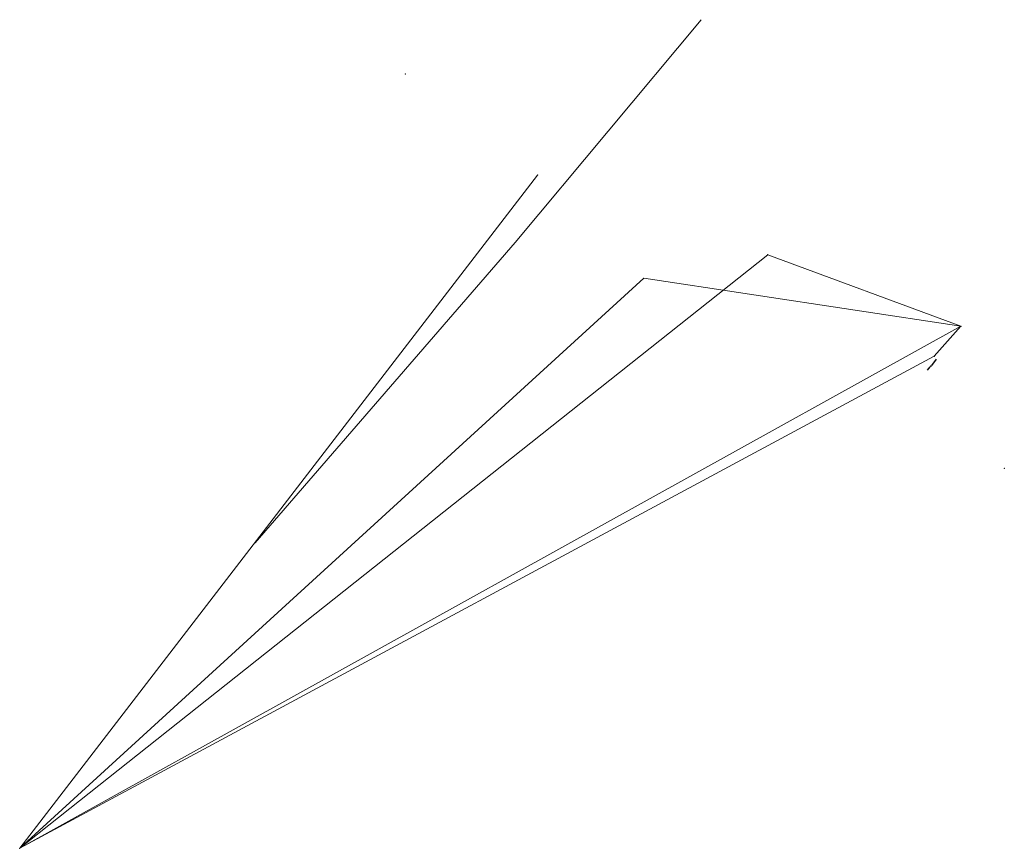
# Model space of a CAD drawing. Header units: feet. Extents: x 1857341 to 1857828, y 693960 to 694370.
import ezdxf

# ---------------------------------------------------------------- set-up
doc = ezdxf.new("R2010")
doc.units = ezdxf.units.FT
doc.header["$MEASUREMENT"] = 0
doc.layers.add('Breakline', color=121, linetype='Continuous', lineweight=0)
doc.layers.add('Points', color=7, linetype='Continuous', lineweight=0)

# ---------------------------------------------------------------- blocks, each defined once
blk = doc.blocks.new('Point')
blk.add_point((0, 0))

msp = doc.modelspace()

# ---------------------------------------------------------------- linework, layer by layer
at = {"color": 96, "linetype": 'Continuous', "lineweight": 0}
for p, q in [((1857597.03, 694293.15, 745.84), (1857340.79, 693959.98, 752.57)), ((1857710.86, 694253.69, 746.12), (1857340.79, 693959.98, 752.45)), ((1857710.86, 694253.69, 746.12), (1857340.79, 693959.98, 752.45)), ((1857710.86, 694253.69, 746.12), (1857340.79, 693959.98, 752.45)), ((1857710.86, 694253.69, 746.12), (1857806.49, 694218.33, 745.86)), ((1857710.86, 694253.69, 746.12), (1857806.49, 694218.33, 745.86)), ((1857649.58, 694242.11, 746.58), (1857340.79, 693959.98, 752.45)), ((1857649.58, 694242.11, 746.58), (1857806.49, 694218.33, 745.86)), ((1857806.49, 694218.33, 745.86), (1857340.79, 693959.98, 752.45)), ((1857806.49, 694218.33, 745.86), (1857340.79, 693959.98, 752.45)), ((1857806.49, 694218.33, 745.86), (1857340.79, 693959.98, 752.45)), ((1857806.49, 694218.33, 745.86), (1857340.79, 693959.98, 752.45)), ((1857806.49, 694218.33, 745.86), (1857340.79, 693959.98, 752.45)), ((1857806.49, 694218.33, 745.86), (1857340.79, 693959.98, 752.45)), ((1857806.49, 694218.33, 745.86), (1857340.79, 693959.98, 752.45)), ((1857806.49, 694218.33, 745.86), (1857340.79, 693959.98, 752.45)), ((1857806.49, 694218.33, 745.86), (1857340.79, 693959.98, 752.45)), ((1857806.49, 694218.33, 745.86), (1857340.79, 693959.98, 752.45)), ((1857806.49, 694218.33, 745.86), (1857340.79, 693959.98, 752.45)), ((1857806.49, 694218.33, 745.86), (1857340.79, 693959.98, 752.45)), ((1857806.49, 694218.33, 745.86), (1857793.3, 694203.47, 745.74)), ((1857806.49, 694218.33, 745.86), (1857793.3, 694203.47, 745.74)), ((1857806.49, 694218.33, 745.86), (1857793.3, 694203.47, 745.74)), ((1857806.49, 694218.33, 745.86), (1857793.3, 694203.47, 745.74)), ((1857806.49, 694218.33, 745.86), (1857793.3, 694203.47, 745.74)), ((1857806.49, 694218.33, 745.86), (1857793.3, 694203.47, 745.74)), ((1857793.3, 694203.47, 745.74), (1857340.79, 693959.98, 752.45))]:
    msp.add_line(p, q, dxfattribs=at)
at = {"color": 60, "linetype": 'Continuous', "lineweight": 0}
for q in [(1857340.79, 693959.98, 752.45), (1857340.79, 693959.98, 752.45), (1857793.3, 694203.47, 745.74)]:
    msp.add_line((1857806.49, 694218.33, 745.86), q, dxfattribs=at)
at = {"color": 98, "linetype": 'Continuous', "lineweight": 0}
msp.add_line((1857806.49, 694218.33, 745.86), (1857340.79, 693959.98, 752.45), dxfattribs=at)
for p, q in [((1857794.18, 694202.03, 762.2), (1857791.85, 694198.96, 762.2)), ((1857790.01, 694196.59, 762.32), (1857791.33, 694198.31, 762.33))]:
    msp.add_line(p, q)
msp.add_point((1857791.54, 694198.65, 762.16))
at = {"layer": 'Breakline'}
msp.add_polyline3d([(1857677.88, 694370.04, 746.24), (1857585.87, 694259.81, 746.9), (1857457.34, 694111.19, 749.07)], dxfattribs=at)

# ---------------------------------------------------------------- block references
at = {"layer": 'Points', "linetype": 'Continuous'}
for p in [(1857531.51, 694343.1, 766.28), (1857597.03, 694293.15, 745.84), (1857710.86, 694253.69, 746.12), (1857710.86, 694253.69, 746.12), (1857649.58, 694242.11, 746.58), (1857806.49, 694218.33, 745.86), (1857793.3, 694203.47, 745.74), (1857827.94, 694148.05, 766.16), (1857340.79, 693959.98, 752.57), (1857340.79, 693959.98, 752.45)]:
    msp.add_blockref('Point', p, dxfattribs=at)

doc.saveas('drawing.dxf')
